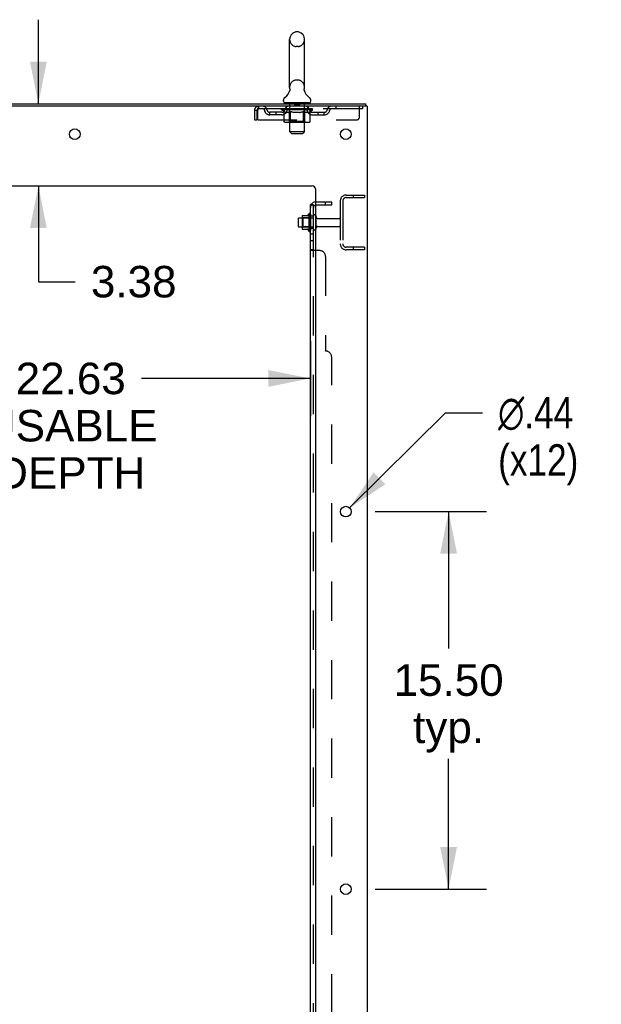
# Model space of a CAD drawing. Header units: inches. Extents: x 0 to 293, y 0 to 190.
# Tile 73 of 75: x 165 to 189, y 100 to 140. Entities that reach past the tile are written whole.
import ezdxf

# ---------------------------------------------------------------- set-up
doc = ezdxf.new("R2010")
doc.units = ezdxf.units.IN
doc.header["$LTSCALE"] = 16.12069
doc.header["$MEASUREMENT"] = 0
doc.linetypes.add('HIDDEN', pattern=[0.2, 0.1, -0.1])
doc.layers.get('0').update_dxf_attribs({"linetype": 'CONTINUOUS'})
for name, color, linetype in [('DEFAULT_2', 8, 'HIDDEN'), ('DIMENSIONS', 7, 'CONTINUOUS'), ('SUBPANEL', 7, 'CONTINUOUS')]:
    doc.layers.add(name, color=color, linetype=linetype)
doc.styles.get("Standard").update_dxf_attribs({"font": 'arial.ttf'})
doc.styles.add('TEXTSTYLE_1', font='gdt', dxfattribs={"width": 0.8})
doc.dimstyles.new('DIMSTYLE_1', dxfattribs={"dimtxt": 1.293103, "dimasz": 1.724138, "dimexe": 0.09, "dimexo": 0.07, "dimgap": 0.0375, "dimtad": 0, "dimtih": 1, "dimtoh": 1, "dimzin": 4, "dimdsep": 46, "dimtxsty": 'Standard', "dimblk": '_FILLED', "dimblk1": '_FILLED', "dimblk2": '_FILLED', "dimcen": 0.09, "dimadec": 3, "dimazin": 1, "dimtfac": 1, "dimtdec": 3, "dimtofl": 0, "dimtmove": 0, "dimatfit": 3, "dimldrblk": '_FILLED', "dimfxl": 0, "dimtolj": 1, "dimtzin": 4, "dimarcsym": 0})
doc.dimstyles.new('DIMSTYLE_2', dxfattribs={"dimtxt": 1.293103, "dimasz": 1.724138, "dimexe": 0.09, "dimexo": 0.07, "dimgap": 0.09, "dimtad": 0, "dimtih": 1, "dimtoh": 1, "dimzin": 4, "dimdsep": 46, "dimtxsty": 'Standard', "dimblk": '_FILLED', "dimblk1": '_FILLED', "dimblk2": '_FILLED', "dimcen": 0.09, "dimadec": 3, "dimazin": 1, "dimtfac": 1, "dimtdec": 3, "dimtofl": 0, "dimtmove": 0, "dimatfit": 1, "dimldrblk": '_FILLED', "dimfxl": 0, "dimtolj": 1, "dimtzin": 4, "dimarcsym": 0})

# ---------------------------------------------------------------- blocks, each defined once
blk = doc.blocks.new('_FILLED')
at = {"color": 0, "linetype": 'ByBlock'}
blk.add_solid([(0, 0), (-1, 0.2), (-1, -0.2)], dxfattribs=at)
blk = doc.blocks.new('*D8')
at = {"layer": 'DIMENSIONS', "color": 2, "linetype": 'Continuous'}
for p, q in [((177.153, 126.743), (177.153, 123.657)), ((154.528, 126.368), (154.528, 123.657)), ((154.528, 125.208), (164.411, 125.208)), ((177.153, 125.208), (170.222, 125.208))]:
    blk.add_line(p, q, dxfattribs=at)
at = {"layer": 'DIMENSIONS', "color": 2, "linetype": 'Continuous', "xscale": 1.724137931, "yscale": 1.724137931, "zscale": 1.724137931, "rotation": 180}
blk.add_blockref('_FILLED', (154.528, 125.208), dxfattribs=at)
at = {"layer": 'DIMENSIONS', "color": 2, "linetype": 'Continuous', "xscale": 1.724137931, "yscale": 1.724137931, "zscale": 1.724137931}
blk.add_blockref('_FILLED', (177.153, 125.208), dxfattribs=at)
at = {"layer": 'DIMENSIONS', "color": 2, "linetype": 'Continuous', "insert": (167.317, 125.855), "char_height": 1.2931, "width": 7.11447, "attachment_point": 2, "line_spacing_factor": 0.9}
blk.add_mtext('22.63\\PUSABLE\\PDEPTH', dxfattribs=at)
blk = doc.blocks.new('*D9')
at = {"layer": 'DIMENSIONS', "color": 2, "linetype": 'Continuous'}
for p, q in [((165.988, 136.489), (165.988, 139.937)), ((165.988, 133.114), (165.988, 129.181)), ((165.988, 129.181), (167.496, 129.181))]:
    blk.add_line(p, q, dxfattribs=at)
at = {"layer": 'DIMENSIONS', "color": 2, "linetype": 'Continuous', "xscale": 1.724137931, "yscale": 1.724137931, "zscale": 1.724137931}
for p, rotation in [((165.988, 136.489), 270), ((165.988, 133.114), 90)]:
    blk.add_blockref('_FILLED', p, dxfattribs=dict(at, rotation=rotation))
at = {"layer": 'DIMENSIONS', "color": 2, "linetype": 'Continuous', "insert": (168.143, 129.828), "char_height": 1.2931, "width": 3.51397, "attachment_point": 1, "line_spacing_factor": 0.9}
blk.add_mtext('3.38', dxfattribs=at)
blk = doc.blocks.new('*D10')
at = {"layer": 'DIMENSIONS', "color": 2, "linetype": 'Continuous'}
for p, q in [((179.814, 119.739), (184.379, 119.739)), ((182.827, 119.739), (182.827, 114.116)), ((182.827, 104.239), (182.827, 109.59)), ((179.814, 104.239), (184.379, 104.239))]:
    blk.add_line(p, q, dxfattribs=at)
at = {"layer": 'DIMENSIONS', "color": 2, "linetype": 'Continuous', "xscale": 1.724137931, "yscale": 1.724137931, "zscale": 1.724137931}
for p, rotation in [((182.827, 119.739), 90), ((182.827, 104.239), 270)]:
    blk.add_blockref('_FILLED', p, dxfattribs=dict(at, rotation=rotation))
at = {"layer": 'DIMENSIONS', "color": 2, "linetype": 'Continuous', "insert": (182.827, 113.469), "char_height": 1.2931, "width": 4.51865, "attachment_point": 2, "line_spacing_factor": 0.9}
blk.add_mtext('15.50\\Ptyp.', dxfattribs=at)
blk = doc.blocks.new('*D11')
at = {"layer": 'DIMENSIONS', "color": 2, "linetype": 'Continuous'}
for p, q in [((178.763, 119.893), (182.706, 123.8)), ((182.706, 123.8), (184.215, 123.8))]:
    blk.add_line(p, q, dxfattribs=at)
at = {"layer": 'DIMENSIONS', "color": 2, "linetype": 'Continuous', "xscale": 1.724137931, "yscale": 1.724137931, "zscale": 1.724137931, "rotation": 224.7302015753}
blk.add_blockref('_FILLED', (178.763, 119.893), dxfattribs=at)
at = {"layer": 'DIMENSIONS', "color": 2, "linetype": 'Continuous', "insert": (184.861, 124.446), "char_height": 1.2931, "width": 4.23343, "attachment_point": 1, "line_spacing_factor": 0.9, "style": 'TEXTSTYLE_1'}
blk.add_mtext('{\\fgdt;n}\\fArial;.44\\P(x12)', dxfattribs=at)

msp = doc.modelspace()

# ---------------------------------------------------------------- linework, layer by layer
at = {"color": 7, "linetype": 'Continuous'}
for p, q in [((176.301, 137.16), (176.301, 139.135)), ((176.651, 139.435), (176.564, 139.435)), ((176.913, 137.16), (176.913, 139.135)), ((176.902, 137.071), (176.903, 137.076)), ((176.902, 137.066), (176.902, 137.071)), ((176.902, 137.061), (176.902, 137.066)), ((176.902, 137.056), (176.902, 137.061)), ((176.902, 137.051), (176.902, 137.056)), ((176.902, 137.046), (176.902, 137.051)), ((176.903, 137.076), (176.903, 137.081)), ((176.904, 137.085), (176.905, 137.09)), ((176.308, 137.017), (176.306, 137.012)), ((176.902, 137.041), (176.902, 137.046)), ((176.903, 137.036), (176.902, 137.041)), ((176.904, 137.031), (176.903, 137.036)), ((176.905, 137.027), (176.904, 137.031)), ((176.906, 137.022), (176.905, 137.027)), ((176.045, 136.588), (176.045, 136.628)), ((176.107, 136.519), (176.107, 136.489)), ((177.107, 136.519), (176.107, 136.519)), ((177.107, 136.519), (177.107, 136.489)), ((177.17, 136.588), (177.17, 136.628)), ((179.43, 136.385), (179.43, 136.489)), ((176.683, 131.802), (176.817, 131.802)), ((176.817, 131.87), (176.817, 131.359)), ((176.828, 131.892), (177.056, 131.892)), ((177.083, 131.97), (177.083, 131.258)), ((176.653, 131.772), (176.653, 131.457)), ((176.683, 131.427), (176.817, 131.427)), ((176.828, 131.337), (177.056, 131.337))]:
    msp.add_line(p, q, dxfattribs=at)
at = {"color": 3, "linetype": 'Continuous'}
for p, q in [((155.671, 136.489), (179.43, 136.489)), ((179.482, 136.385), (155.676, 136.385)), ((179.482, 136.385), (179.482, 56.593)), ((159.357, 133.114), (177.232, 133.114)), ((177.357, 132.989), (177.357, 58.614))]:
    msp.add_line(p, q, dxfattribs=at)
at = {"color": 7, "linetype": 'Continuous'}
for points in [[(176.31, 137.09), (176.31, 137.085), (176.311, 137.081), (176.312, 137.076), (176.313, 137.071), (176.313, 137.066), (176.313, 137.061), (176.313, 137.056), (176.313, 137.051), (176.313, 137.046), (176.312, 137.041), (176.312, 137.036), (176.311, 137.031), (176.31, 137.026), (176.309, 137.021), (176.308, 137.017)], [(176.903, 137.08), (176.904, 137.085), (176.905, 137.09)]]:
    msp.add_lwpolyline(points, dxfattribs=at)
at = {"color": 3, "linetype": 'Continuous'}
for centre in [(167.482, 135.239), (178.607, 135.239), (178.607, 119.739), (178.607, 104.239)]:
    msp.add_circle(centre, 0.219, dxfattribs=at)
at = {"color": 7, "linetype": 'Continuous'}
for centre, radius, start, end in [((176.607, 139.135), 0.306, 105.6303, 180), ((176.564, 139.291), 0.144, 90, 105.6303), ((176.651, 139.291), 0.144, 74.3697, 90), ((176.607, 139.135), 0.306, 0, 74.3697), ((175.809, 137.176), 0.523, 304.6624, 347.2389), ((176.607, 137.16), 0.306, 180, 193.2053), ((177.405, 137.176), 0.523, 192.7611, 235.3376), ((176.607, 137.16), 0.306, 346.7947, 360), ((176.189, 136.627), 0.144, 124.6624, 180), ((177.026, 136.627), 0.144, 360, 55.3376), ((176.114, 136.588), 0.069, 180, 265), ((177.101, 136.588), 0.069, 275, 360), ((176.683, 131.772), 0.03, 90, 180), ((176.959, 131.87), 0.141, 174.7919, 180), ((176.828, 131.882), 0.01, 90, 174.8062), ((177.037, 131.902), 0.01, 270, 336.0321), ((177.684, 131.614), 0.698, 149.3369, 156.0321), ((177.115, 131.948), 0.0384, 0, 145.5503), ((177.333, 131.872), 0.055, 64.0906, 180), ((176.683, 131.457), 0.03, 180, 270), ((176.959, 131.359), 0.141, 180, 185.2081), ((176.828, 131.347), 0.01, 185.1938, 270), ((177.037, 131.327), 0.01, 23.9679, 90), ((177.684, 131.614), 0.698, 203.9679, 210.6631), ((177.115, 131.28), 0.0384, 214.4497, 360), ((177.333, 131.357), 0.055, 180, 295.9094)]:
    msp.add_arc(centre, radius, start, end, dxfattribs=at)
at = {"color": 3, "linetype": 'Continuous'}
msp.add_arc((177.232, 132.989), 0.125, 0, 90, dxfattribs=at)
at = {"layer": 'DEFAULT_2', "color": 8, "linetype": 'HIDDEN'}
for p, q in [((176.651, 138.835), (176.564, 138.835)), ((176.651, 137.46), (176.564, 137.46)), ((175.024, 136.385), (175.024, 136.281)), ((179.295, 136.281), (175.024, 136.281)), ((175.974, 136.234), (175.974, 136.274)), ((175.974, 136.274), (176.281, 136.274)), ((175.975, 136.274), (175.975, 136.279)), ((176.096, 136.278), (175.975, 136.279)), ((175.984, 136.274), (175.984, 136.281)), ((175.992, 136.271), (175.992, 136.275)), ((175.992, 136.271), (177.222, 136.271)), ((176.001, 136.271), (176.001, 136.275)), ((176.002, 136.271), (176.002, 136.275)), ((176.012, 136.274), (176.012, 136.281)), ((176.029, 136.271), (176.029, 136.275)), ((176.03, 136.271), (176.03, 136.275)), ((176.059, 136.274), (176.059, 136.281)), ((176.073, 136.271), (176.073, 136.275)), ((176.076, 136.271), (176.076, 136.275)), ((176.096, 136.274), (176.096, 136.278)), ((176.122, 136.274), (176.122, 136.281)), ((176.124, 136.271), (176.124, 136.274)), ((176.124, 136.271), (176.124, 136.274)), ((176.127, 136.271), (176.127, 136.274)), ((176.135, 136.271), (176.135, 136.275)), ((176.135, 136.271), (176.135, 136.274)), ((176.138, 136.271), (176.138, 136.275)), ((176.141, 136.271), (176.141, 136.275)), ((176.146, 136.271), (176.146, 136.274)), ((176.16, 136.271), (176.16, 136.274)), ((176.17, 136.281), (176.17, 136.385)), ((176.178, 136.271), (176.178, 136.274)), ((176.179, 136.271), (176.179, 136.277)), ((176.199, 136.271), (176.199, 136.274)), ((176.2, 136.274), (176.2, 136.281)), ((176.21, 136.271), (176.21, 136.275)), ((176.214, 136.271), (176.214, 136.275)), ((176.223, 136.271), (176.223, 136.274)), ((176.235, 136.271), (176.235, 136.278)), ((176.25, 136.271), (176.25, 136.274)), ((176.253, 136.271), (176.253, 136.274)), ((176.281, 136.271), (176.281, 136.274)), ((176.347, 136.274), (176.286, 136.274)), ((176.287, 136.519), (176.287, 136.489)), ((176.291, 136.274), (176.291, 136.281)), ((176.298, 136.271), (176.298, 136.275)), ((176.302, 136.271), (176.302, 136.275)), ((176.307, 135.338), (176.307, 136.489)), ((176.308, 136.271), (176.308, 136.28)), ((176.312, 136.271), (176.312, 136.274)), ((176.323, 136.271), (176.323, 136.274)), ((176.348, 136.271), (176.348, 136.274)), ((176.422, 136.274), (176.363, 136.274)), ((176.384, 136.271), (176.384, 136.274)), ((176.391, 136.274), (176.391, 136.281)), ((176.395, 136.271), (176.395, 136.275)), ((176.397, 136.271), (176.397, 136.28)), ((176.4, 136.271), (176.4, 136.275)), ((176.407, 136.271), (176.407, 136.275)), ((176.422, 136.271), (176.422, 136.274)), ((176.503, 136.274), (176.448, 136.274)), ((176.462, 136.271), (176.462, 136.274)), ((176.493, 136.274), (176.607, 136.281)), ((176.497, 136.274), (176.497, 136.281)), ((176.498, 136.281), (176.497, 136.281)), ((176.498, 136.275), (176.498, 136.281)), ((176.498, 136.271), (176.498, 136.275)), ((176.502, 136.509), (176.502, 136.429)), ((176.502, 136.271), (176.502, 136.275)), ((176.503, 136.271), (176.503, 136.275)), ((176.503, 136.271), (176.503, 136.274)), ((176.702, 136.419), (176.512, 136.419)), ((176.587, 136.274), (176.538, 136.274)), ((176.544, 136.271), (176.544, 136.274)), ((176.587, 136.271), (176.587, 136.274)), ((176.605, 136.275), (176.605, 136.275)), ((176.605, 136.271), (176.605, 136.275)), ((176.605, 136.271), (176.605, 136.275)), ((176.607, 136.274), (176.607, 136.281)), ((176.607, 136.281), (176.722, 136.274)), ((176.61, 136.271), (176.61, 136.275)), ((176.61, 136.271), (176.61, 136.275)), ((176.61, 136.275), (176.61, 136.275)), ((176.628, 136.271), (176.628, 136.274)), ((176.628, 136.274), (176.676, 136.274)), ((176.671, 136.271), (176.671, 136.274)), ((176.712, 136.509), (176.712, 136.429)), ((176.712, 136.271), (176.712, 136.275)), ((176.712, 136.271), (176.712, 136.274)), ((176.712, 136.274), (176.766, 136.274)), ((176.713, 136.271), (176.713, 136.275)), ((176.717, 136.275), (176.717, 136.281)), ((176.717, 136.274), (176.717, 136.281)), ((176.717, 136.281), (176.717, 136.281)), ((176.717, 136.271), (176.717, 136.275)), ((176.753, 136.271), (176.753, 136.274)), ((176.792, 136.271), (176.792, 136.274)), ((176.792, 136.274), (176.852, 136.274)), ((176.808, 136.271), (176.808, 136.275)), ((176.815, 136.271), (176.815, 136.275)), ((176.818, 136.271), (176.818, 136.28)), ((176.82, 136.271), (176.82, 136.275)), ((176.824, 136.274), (176.824, 136.281)), ((176.831, 136.271), (176.831, 136.274)), ((176.867, 136.271), (176.867, 136.274)), ((176.867, 136.274), (176.929, 136.274)), ((176.891, 136.271), (176.891, 136.274)), ((176.902, 136.271), (176.902, 136.274)), ((176.907, 135.338), (176.907, 136.489)), ((176.907, 136.271), (176.907, 136.28)), ((176.913, 136.271), (176.913, 136.275)), ((176.917, 136.271), (176.917, 136.275)), ((176.924, 136.274), (176.924, 136.281)), ((176.927, 136.519), (176.927, 136.489)), ((176.934, 136.271), (176.934, 136.274)), ((176.934, 136.274), (177.136, 136.274)), ((176.962, 136.271), (176.962, 136.274)), ((176.965, 136.271), (176.965, 136.274)), ((176.98, 136.271), (176.98, 136.278)), ((176.991, 136.271), (176.991, 136.274)), ((177.001, 136.271), (177.001, 136.275)), ((177.005, 136.271), (177.005, 136.275)), ((177.014, 136.274), (177.014, 136.281)), ((177.016, 136.271), (177.016, 136.274)), ((177.036, 136.271), (177.036, 136.277)), ((177.037, 136.271), (177.037, 136.274)), ((177.045, 136.281), (177.045, 136.385)), ((177.055, 136.271), (177.055, 136.274)), ((177.069, 136.271), (177.069, 136.274)), ((177.073, 136.271), (177.073, 136.275)), ((177.077, 136.271), (177.077, 136.275)), ((177.08, 136.271), (177.08, 136.275)), ((177.08, 136.271), (177.08, 136.274)), ((177.087, 136.271), (177.087, 136.274)), ((177.09, 136.271), (177.09, 136.274)), ((177.091, 136.271), (177.091, 136.274)), ((177.093, 136.274), (177.093, 136.281)), ((177.139, 136.271), (177.139, 136.275)), ((177.141, 136.271), (177.141, 136.275)), ((177.156, 136.274), (177.156, 136.281)), ((177.184, 136.271), (177.184, 136.275)), ((177.186, 136.271), (177.186, 136.275)), ((177.203, 136.274), (177.203, 136.281)), ((177.213, 136.271), (177.213, 136.275)), ((177.214, 136.271), (177.214, 136.275)), ((177.222, 136.271), (177.222, 136.275)), ((177.231, 136.274), (177.231, 136.281)), ((177.241, 136.234), (177.241, 136.281)), ((178.195, 136.385), (178.195, 136.281)), ((179.17, 135.948), (179.17, 136.385)), ((179.295, 136.385), (179.295, 136.281)), ((174.857, 136.218), (174.857, 135.823)), ((174.857, 136.218), (174.961, 136.218)), ((174.961, 136.218), (174.961, 135.823)), ((174.991, 135.823), (174.991, 136.218)), ((175.493, 136.03), (175.493, 136.134)), ((175.976, 136.134), (175.493, 136.134)), ((175.976, 136.03), (175.493, 136.03)), ((175.743, 136.03), (175.743, 136.134)), ((177.241, 136.234), (175.974, 136.234)), ((176.071, 136.167), (175.974, 136.234)), ((176.071, 135.76), (176.071, 136.167)), ((176.071, 136.167), (176.086, 136.157)), ((176.101, 136.148), (176.086, 136.157)), ((176.115, 136.14), (176.101, 136.148)), ((176.13, 136.133), (176.115, 136.14)), ((176.144, 136.127), (176.129, 136.133)), ((176.158, 136.123), (176.144, 136.127)), ((176.252, 136.123), (176.158, 136.123)), ((176.252, 136.123), (176.266, 136.127)), ((176.281, 136.133), (176.266, 136.127)), ((176.295, 136.14), (176.28, 136.133)), ((176.295, 135.763), (176.295, 136.231)), ((176.309, 136.147), (176.295, 136.14)), ((176.324, 136.156), (176.309, 136.147)), ((176.339, 136.166), (176.324, 136.156)), ((176.339, 135.76), (176.339, 136.166)), ((176.339, 136.166), (176.368, 136.156)), ((176.397, 136.148), (176.368, 136.156)), ((176.425, 136.14), (176.396, 136.148)), ((176.453, 136.133), (176.424, 136.14)), ((176.481, 136.127), (176.452, 136.133)), ((176.508, 136.123), (176.48, 136.128)), ((176.706, 136.123), (176.508, 136.123)), ((176.706, 136.123), (176.734, 136.127)), ((176.762, 136.133), (176.734, 136.127)), ((176.789, 136.14), (176.761, 136.133)), ((176.817, 136.147), (176.789, 136.139)), ((176.845, 136.156), (176.817, 136.147)), ((176.874, 136.165), (176.845, 136.156)), ((176.874, 135.76), (176.874, 136.165)), ((176.874, 136.165), (176.888, 136.156)), ((176.902, 136.147), (176.888, 136.156)), ((176.916, 136.14), (176.902, 136.147)), ((176.929, 136.133), (176.915, 136.14)), ((176.92, 135.763), (176.92, 136.231)), ((176.943, 136.127), (176.929, 136.133)), ((176.956, 136.123), (176.942, 136.128)), ((177.06, 136.123), (176.956, 136.123)), ((177.06, 136.123), (177.073, 136.128)), ((177.087, 136.133), (177.073, 136.127)), ((177.1, 136.14), (177.087, 136.133)), ((177.114, 136.147), (177.1, 136.14)), ((177.128, 136.156), (177.114, 136.147)), ((177.141, 136.165), (177.127, 136.155)), ((177.141, 136.165), (177.241, 136.234)), ((177.141, 135.76), (177.141, 136.165)), ((177.239, 136.134), (177.722, 136.134)), ((177.239, 136.03), (177.722, 136.03)), ((177.472, 136.03), (177.472, 136.134)), ((177.722, 136.03), (177.722, 136.134)), ((174.857, 135.823), (174.961, 135.823)), ((174.991, 135.823), (179.045, 135.823)), ((177.099, 135.723), (176.114, 135.723)), ((176.295, 135.763), (176.255, 135.723)), ((176.92, 135.763), (176.295, 135.763)), ((176.858, 135.724), (176.86, 135.725)), ((176.86, 135.725), (176.862, 135.727)), ((176.862, 135.727), (176.865, 135.73)), ((176.92, 135.763), (176.96, 135.723)), ((176.376, 135.269), (176.307, 135.338)), ((176.907, 135.338), (176.307, 135.338)), ((176.376, 135.269), (176.838, 135.269)), ((176.838, 135.269), (176.907, 135.338)), ((178.625, 132.739), (179.378, 132.739)), ((178.625, 132.635), (179.378, 132.635)), ((178.908, 132.739), (178.908, 132.635)), ((179.378, 132.739), (179.378, 132.635)), ((178.378, 132.493), (178.378, 130.736)), ((178.482, 132.493), (178.482, 130.736)), ((176.837, 131.798), (176.817, 131.818)), ((176.817, 131.802), (177.278, 131.802)), ((176.837, 131.798), (176.837, 131.431)), ((177.133, 131.798), (176.837, 131.798)), ((177.133, 131.798), (177.153, 131.818)), ((177.133, 131.798), (177.133, 131.431)), ((177.153, 131.948), (177.153, 131.28)), ((177.278, 131.357), (177.278, 131.872)), ((177.388, 131.357), (177.388, 131.872)), ((176.837, 131.431), (176.817, 131.411)), ((176.817, 131.427), (177.278, 131.427)), ((177.133, 131.431), (176.837, 131.431)), ((177.133, 131.431), (177.153, 131.411)), ((177.451, 131.779), (178.348, 131.779)), ((177.451, 131.449), (178.348, 131.449)), ((179.378, 130.593), (178.625, 130.593)), ((178.908, 130.593), (178.908, 130.489)), ((179.378, 130.593), (179.378, 130.489)), ((179.378, 130.489), (178.625, 130.489))]:
    msp.add_line(p, q, dxfattribs=at)
for points in [[(175.024, 136.385), (175.022, 136.384), (175.02, 136.381), (175.017, 136.376), (175.015, 136.369), (175.013, 136.36), (175.01, 136.349), (175.008, 136.336), (175.006, 136.322), (175.003, 136.307), (175.001, 136.291), (174.999, 136.273), (174.996, 136.255), (174.994, 136.237), (174.991, 136.218)], [(175.024, 136.281), (175.022, 136.281), (175.02, 136.28), (175.017, 136.278), (175.015, 136.275), (175.013, 136.271), (175.01, 136.267), (175.008, 136.263), (175.006, 136.257), (175.003, 136.252), (175.001, 136.245), (174.999, 136.239), (174.996, 136.232), (174.991, 136.218)], [(176.114, 135.723), (176.109, 135.723), (176.104, 135.724), (176.099, 135.725), (176.094, 135.727), (176.089, 135.73), (176.085, 135.733), (176.081, 135.736), (176.078, 135.74), (176.075, 135.745), (176.073, 135.749), (176.071, 135.755), (176.071, 135.76)], [(176.36, 135.723), (176.357, 135.723), (176.355, 135.724), (176.352, 135.725), (176.35, 135.727), (176.348, 135.73), (176.345, 135.733), (176.344, 135.736), (176.342, 135.74), (176.341, 135.745), (176.339, 135.749), (176.339, 135.755), (176.339, 135.76)], [(176.852, 135.723), (176.855, 135.723), (176.858, 135.724)], [(176.865, 135.73), (176.867, 135.733), (176.869, 135.736), (176.871, 135.74), (176.872, 135.745)], [(176.867, 135.733), (176.869, 135.736), (176.871, 135.74)], [(176.872, 135.745), (176.873, 135.749), (176.874, 135.755), (176.874, 135.76)], [(176.873, 135.749), (176.874, 135.755), (176.874, 135.76)], [(177.099, 135.723), (177.104, 135.723), (177.109, 135.724), (177.114, 135.725), (177.119, 135.727), (177.123, 135.73), (177.128, 135.733), (177.132, 135.736), (177.135, 135.74), (177.138, 135.745), (177.14, 135.749), (177.141, 135.755), (177.141, 135.76)]]:
    msp.add_lwpolyline(points, dxfattribs=at)
for centre, radius, start, end in [((176.607, 139.135), 0.306, 180, 254.3697), ((176.607, 139.135), 0.306, 285.6303, 360), ((176.564, 138.978), 0.144, 254.3697, 270), ((176.651, 138.978), 0.144, 270, 285.6303), ((176.607, 137.16), 0.306, 105.6303, 180), ((176.564, 137.316), 0.144, 90, 105.6303), ((176.651, 137.316), 0.144, 74.3697, 90), ((176.607, 137.16), 0.306, 0, 74.3697), ((175.024, 136.218), 0.167, 90, 180), ((175.024, 136.218), 0.063, 90, 180), ((175.204, 136.218), 0.167, 8.0716, 90), ((175.204, 136.219), 0.0625, 7.9863, 90), ((175.493, 136.259), 0.125, 188.0716, 270), ((175.976, 136.259), 0.125, 270, 351.9284), ((176.265, 136.218), 0.167, 90, 171.9284), ((176.114, 136.588), 0.069, 265, 270), ((176.264, 136.219), 0.0625, 90, 172.0137), ((176.255, 136.231), 0.0398, 0, 90), ((176.277, 136.489), 0.03, 0, 90), ((176.492, 136.509), 0.01, 0, 90), ((176.512, 136.429), 0.01, 180, 270), ((176.702, 136.429), 0.01, 270, 360), ((176.722, 136.509), 0.01, 90, 180), ((176.937, 136.489), 0.03, 90, 180), ((176.96, 136.231), 0.0398, 90, 180), ((176.95, 136.218), 0.167, 8.0716, 90), ((176.95, 136.219), 0.0625, 7.9863, 90), ((177.101, 136.588), 0.069, 270, 275), ((177.239, 136.259), 0.125, 188.0716, 270), ((177.722, 136.259), 0.125, 270, 351.9284), ((178.011, 136.218), 0.167, 90, 171.9284), ((178.011, 136.219), 0.0625, 90, 172.0137), ((175.493, 136.259), 0.229, 187.9863, 270), ((175.976, 136.259), 0.229, 270, 352.0137), ((177.239, 136.259), 0.229, 187.9863, 270), ((177.722, 136.259), 0.229, 270, 352.0137), ((179.045, 135.948), 0.125, 270, 360), ((178.625, 132.493), 0.246, 90, 180), ((178.625, 132.493), 0.142, 90, 180), ((177.333, 131.872), 0.055, 360, 64.0906), ((177.451, 131.842), 0.0625, 180, 270), ((177.451, 131.387), 0.0625, 90, 180), ((178.348, 131.749), 0.03, 360, 90), ((178.348, 131.479), 0.03, 270, 0), ((177.333, 131.357), 0.055, 295.9094, 0), ((178.625, 130.736), 0.246, 180, 270), ((178.625, 130.736), 0.142, 180, 270)]:
    msp.add_arc(centre, radius, start, end, dxfattribs=at)
for centre, major_axis, ratio, start_param, end_param in [((176.607, 136.281), (0.633, 0.007), 0.05963, 9.249616, 9.431313), ((176.607, 136.281), (0.633, 0), 0.060556, -3.083241, -2.96706), ((176.607, 136.281), (0.633, 0.013), 0.05688, 2.791345, 2.965878), ((175.998, 136.269), (0.198, -0.002), 0.05963, 0.605815, 1.645666), ((175.93, 136.269), (0.198, 0.002), 0.05963, 0.25549, 1.295341), ((176.607, 136.281), (0.633, -0.007), 0.05963, -2.96643, -2.791898), ((175.93, 136.263), (0.198, 0.004), 0.05688, 1.20151, 1.294789), ((175.998, 136.263), (0.198, 0), 0.060556, 1.551758, 1.645036), ((175.954, 136.263), (0.198, 0.002), 0.05963, 1.170259, 1.376596), ((176, 136.265), (0.164, 0.002), 0.05963, 1.065228, 1.614276), ((175.98, 136.265), (0.164, 0.003), 0.05688, 0.890143, 1.43919), ((176.038, 136.265), (0.164, 0), 0.060556, 1.240391, 1.789438), ((176.607, 136.281), (0.633, 0.019), 0.052395, 2.616403, 2.790936), ((176.061, 136.269), (0.198, -0.004), 0.05688, 0.7809, 1.820751), ((175.926, 136.269), (0.198, 0.004), 0.05688, 0.080405, 1.120256), ((176.607, 136.281), (0.633, -0.013), 0.05688, -2.791345, -2.616812), ((175.926, 136.263), (0.198, 0.006), 0.052395, 1.026568, 1.119847), ((176.061, 136.263), (0.198, -0.002), 0.05963, 1.72692, 1.820198), ((175.979, 136.265), (0.164, 0.005), 0.052395, 0.715201, 1.264248), ((176.093, 136.265), (0.164, -0.002), 0.05963, 1.415553, 1.9646), ((176.607, 136.281), (0.633, 0.025), 0.046319, 2.441654, 2.616187), ((176.14, 136.269), (0.198, -0.006), 0.052395, 0.955842, 1.995693), ((175.943, 136.269), (0.198, 0.006), 0.052395, -0.094537, 0.945314), ((176.607, 136.281), (0.633, -0.019), 0.052395, -2.616403, -2.44187), ((175.943, 136.263), (0.198, 0.008), 0.046319, 0.851819, 0.945098), ((176.14, 136.263), (0.198, -0.004), 0.05688, 1.902006, 1.995284), ((175.998, 136.265), (0.164, 0.006), 0.046319, 0.540452, 1.089499), ((176.165, 136.265), (0.164, -0.003), 0.05688, 1.590638, 2.139686), ((175.954, 136.269), (0.198, 0), 0.060556, 0.430652, 0.777569), ((176.607, 136.281), (0.633, 0.029), 0.038841, 2.267123, 2.441656), ((176.234, 136.269), (0.198, -0.008), 0.046319, 1.130591, 2.170442), ((176.607, 136.281), (0.633, -0.025), 0.046319, -2.441654, -2.267121), ((175.98, 136.269), (0.198, 0.008), 0.046319, -0.269286, 0.770565), ((175.98, 136.263), (0.198, 0.009), 0.038841, 0.677289, 0.770567), ((176.234, 136.263), (0.198, -0.006), 0.052395, 2.076947, 2.170226), ((176.035, 136.265), (0.164, 0.008), 0.038841, 0.365921, 0.914969), ((176.249, 136.265), (0.164, -0.005), 0.052395, 1.76558, 2.314627), ((176.607, 136.281), (0.633, 0.033), 0.030195, 2.09281, 2.267343), ((176.339, 136.269), (0.198, -0.009), 0.038841, 1.305122, 2.344973), ((176.607, 136.281), (0.633, -0.029), 0.038841, -2.267123, -2.092591), ((176.037, 136.269), (0.198, 0.009), 0.038841, -0.443817, 0.596034), ((176.037, 136.263), (0.198, 0.01), 0.030195, 0.502975, 0.596254), ((176.339, 136.263), (0.198, -0.008), 0.046319, 2.251696, 2.344975), ((176.089, 136.265), (0.164, 0.009), 0.030195, 0.191608, 0.740655), ((176.345, 136.265), (0.164, -0.006), 0.046319, 1.940329, 2.489376), ((176.11, 136.269), (0.198, 0.01), 0.030195, -0.61813, 0.421721), ((176.607, 136.281), (0.633, 0.036), 0.020645, 1.918687, 2.09322), ((176.452, 136.269), (0.198, -0.01), 0.030195, 1.479435, 2.519286), ((176.607, 136.281), (0.633, -0.033), 0.030195, -2.09281, -1.918277), ((176.11, 136.263), (0.198, 0.011), 0.020645, 0.328852, 0.422131), ((176.452, 136.263), (0.198, -0.009), 0.038841, 2.426227, 2.519505), ((176.159, 136.265), (0.164, 0.009), 0.020645, 0.017485, 0.566532), ((176.448, 136.265), (0.164, -0.008), 0.038841, 2.11486, 2.663907), ((176.199, 136.269), (0.198, 0.011), 0.020645, -0.792253, 0.247598), ((176.607, 136.281), (0.633, 0.038), 0.010478, 1.744704, 1.919237), ((176.569, 136.269), (0.198, -0.011), 0.020645, 1.653558, 2.693409), ((176.607, 136.281), (0.633, -0.036), 0.020645, -1.918687, -1.744154), ((176.199, 136.263), (0.198, 0.012), 0.010478, 0.154869, 0.248148), ((176.569, 136.263), (0.198, -0.01), 0.030195, 2.60054, 2.693819), ((176.243, 136.265), (0.164, 0.01), 0.010478, 6.126688, 6.675735), ((176.556, 136.265), (0.164, -0.009), 0.030195, 2.289173, 2.83822), ((176.3, 136.269), (0.198, 0.012), 0.010478, -0.966236, -0.000846), ((176.688, 136.269), (0.198, -0.012), 0.010478, 1.827541, 2.867392), ((176.607, 136.281), (0.633, -0.038), 0.010478, -1.744704, -1.570171), ((176.688, 136.263), (0.198, -0.011), 0.020645, 2.774664, 2.867942), ((176.666, 136.265), (0.164, -0.009), 0.020645, 2.463296, 3.012344), ((176.527, 136.269), (0.198, 0.012), 0.010478, 0.274201, 1.314052), ((176.441, 136.265), (0.164, 0.01), 0.010478, -0.000483, 0.504314), ((176.41, 136.263), (0.198, 0.012), 0.010478, 0.099668, 0.192946), ((176.607, 136.281), (0.633, 0.038), 0.010478, -1.571421, -1.396888), ((176.805, 136.263), (0.198, -0.012), 0.010478, 2.948646, 3.041925), ((176.774, 136.265), (0.164, -0.01), 0.010478, 2.637279, 3.142076), ((176.646, 136.269), (0.198, 0.011), 0.020645, 0.448184, 1.488034), ((176.549, 136.265), (0.164, 0.009), 0.020645, 0.129249, 0.678296), ((176.527, 136.263), (0.198, 0.011), 0.020645, 0.273651, 0.366929), ((176.607, 136.281), (0.633, 0.036), 0.020645, -1.397439, -1.222906), ((176.915, 136.269), (0.198, -0.012), 0.010478, -3.140747, -2.175357), ((176.607, 136.281), (0.633, -0.038), 0.010478, 1.222355, 1.396888), ((176.763, 136.269), (0.198, 0.01), 0.030195, 0.622307, 1.662158), ((176.659, 136.265), (0.164, 0.009), 0.030195, 0.303372, 0.852419), ((176.972, 136.265), (0.164, -0.01), 0.010478, 2.749043, 3.29809), ((177.016, 136.269), (0.198, -0.011), 0.020645, 2.893995, 3.933846), ((176.646, 136.263), (0.198, 0.01), 0.030195, 0.447774, 0.541052), ((177.016, 136.263), (0.198, -0.012), 0.010478, 2.893445, 2.986723), ((176.607, 136.281), (0.633, 0.033), 0.030195, -1.223315, -1.048783), ((176.607, 136.281), (0.633, -0.036), 0.020645, 1.048373, 1.222906), ((176.876, 136.269), (0.198, 0.009), 0.038841, 0.79662, 1.836471), ((176.767, 136.265), (0.164, 0.008), 0.038841, 0.477686, 1.026733), ((177.056, 136.265), (0.164, -0.009), 0.020645, 2.57506, 3.124108), ((177.105, 136.269), (0.198, -0.01), 0.030195, 2.719872, 3.759723), ((176.981, 136.269), (0.198, 0.008), 0.046319, 0.971151, 2.011002), ((176.763, 136.263), (0.198, 0.009), 0.038841, 0.622087, 0.715366), ((177.105, 136.263), (0.198, -0.011), 0.020645, 2.719462, 2.812741), ((176.607, 136.281), (0.633, 0.029), 0.038841, -1.049002, -0.874469), ((176.607, 136.281), (0.633, -0.033), 0.030195, 0.87425, 1.048783), ((176.87, 136.265), (0.164, 0.006), 0.046319, 0.652216, 1.201263), ((177.074, 136.269), (0.198, 0.006), 0.052395, 1.1459, 2.185751), ((177.126, 136.265), (0.164, -0.009), 0.030195, 2.400937, 2.949985), ((177.178, 136.269), (0.198, -0.009), 0.038841, 2.545558, 3.585409), ((176.966, 136.265), (0.164, 0.005), 0.052395, 0.826965, 1.376012), ((176.876, 136.263), (0.198, 0.008), 0.046319, 0.796618, 0.889896), ((177.178, 136.263), (0.198, -0.01), 0.030195, 2.545339, 2.638617), ((177.154, 136.269), (0.198, 0.004), 0.05688, 1.320842, 2.360692), ((176.607, 136.281), (0.633, 0.025), 0.046319, -0.874471, -0.699939), ((176.607, 136.281), (0.633, -0.029), 0.038841, 0.699936, 0.874469), ((177.234, 136.269), (0.198, -0.008), 0.046319, 2.371028, 3.410879), ((177.18, 136.265), (0.164, -0.008), 0.038841, 2.226624, 2.775671), ((177.216, 136.269), (0.198, 0.002), 0.05963, 1.495927, 2.535778), ((177.05, 136.265), (0.164, 0.003), 0.05688, 1.001907, 1.550954), ((177.272, 136.269), (0.198, -0.006), 0.052395, 2.196279, 3.23613), ((177.217, 136.265), (0.164, -0.006), 0.046319, 2.052093, 2.601141), ((176.981, 136.263), (0.198, 0.006), 0.052395, 0.971367, 1.064645), ((177.261, 136.269), (0.198, 0), 0.060556, 1.671089, 2.71094), ((177.234, 136.263), (0.198, -0.009), 0.038841, 2.371026, 2.464304), ((177.289, 136.269), (0.198, -0.004), 0.05688, 2.021337, 3.061188), ((176.607, 136.281), (0.633, 0.019), 0.052395, -0.699723, -0.52519), ((176.607, 136.281), (0.633, -0.025), 0.046319, 0.525406, 0.699939), ((177.285, 136.269), (0.198, -0.002), 0.05963, 1.846251, 2.886102), ((177.121, 136.265), (0.164, 0.002), 0.05963, 1.176993, 1.72604), ((177.236, 136.265), (0.164, -0.005), 0.052395, 1.877344, 2.426392), ((177.177, 136.265), (0.164, 0), 0.060556, 1.352155, 1.901202), ((177.235, 136.265), (0.164, -0.003), 0.05688, 1.702402, 2.25145), ((177.215, 136.265), (0.164, -0.002), 0.05963, 1.527317, 2.076364), ((177.074, 136.263), (0.198, 0.004), 0.05688, 1.146309, 1.239587), ((177.272, 136.263), (0.198, -0.008), 0.046319, 2.196495, 2.289773), ((176.607, 136.281), (0.633, 0.013), 0.05688, -0.524781, -0.350248), ((176.607, 136.281), (0.633, -0.019), 0.052395, 0.350657, 0.52519), ((177.154, 136.263), (0.198, 0.002), 0.05963, 1.321394, 1.414673), ((177.289, 136.263), (0.198, -0.006), 0.052395, 2.021746, 2.115024), ((176.607, 136.281), (0.633, 0.007), 0.05963, -0.349695, -0.175162), ((176.607, 136.281), (0.633, -0.013), 0.05688, 0.175715, 0.350248), ((177.216, 136.263), (0.198, 0), 0.060556, 1.496556, 1.589835), ((177.285, 136.263), (0.198, -0.004), 0.05688, 1.846804, 1.940083), ((177.261, 136.263), (0.198, -0.002), 0.05963, 1.671719, 1.764997), ((176.607, 136.281), (0.633, 0), 0.060556, -0.174533, 0), ((176.607, 136.281), (0.633, -0.007), 0.05963, 0.000629, 0.175162)]:
    msp.add_ellipse(centre, major_axis=major_axis, ratio=ratio, start_param=start_param, end_param=end_param, dxfattribs=at)
at = {"layer": 'SUBPANEL', "color": 3, "linetype": 'Continuous'}
for p, q in [((177.153, 60.645), (177.153, 132.333)), ((177.357, 130.458), (177.207, 130.458))]:
    msp.add_line(p, q, dxfattribs=at)
at = {"layer": 'SUBPANEL', "color": 7, "linetype": 'Continuous'}
for p, q in [((177.278, 132.333), (177.153, 132.333)), ((177.207, 132.371), (177.254, 132.333)), ((177.278, 130.493), (177.278, 132.333)), ((177.278, 130.493), (177.153, 130.493))]:
    msp.add_line(p, q, dxfattribs=at)
at = {"layer": 'SUBPANEL', "color": 8, "linetype": 'HIDDEN'}
for p, q in [((177.222, 132.333), (177.219, 132.333)), ((177.254, 132.333), (177.304, 132.292)), ((177.279, 132.331), (177.278, 132.333)), ((177.279, 132.313), (177.278, 132.313)), ((177.39, 132.458), (178.028, 132.458)), ((177.39, 132.333), (178.028, 132.333)), ((177.778, 132.333), (177.778, 132.458)), ((178.028, 132.333), (178.028, 132.458)), ((177.278, 131.864), (177.153, 131.864)), ((177.278, 131.364), (177.153, 131.364)), ((177.278, 131.136), (177.153, 131.136)), ((177.278, 130.855), (177.153, 130.855)), ((177.163, 130.48), (177.16, 130.482)), ((177.278, 62.485), (177.278, 130.493)), ((177.279, 130.492), (177.278, 130.493)), ((177.279, 130.49), (177.279, 130.492)), ((177.281, 130.487), (177.28, 130.488)), ((177.284, 130.484), (177.283, 130.485)), ((177.298, 130.473), (177.297, 130.475)), ((177.528, 130.458), (177.357, 130.458)), ((177.778, 130.208), (177.778, 126.333)), ((178.028, 66.895), (178.028, 126.083))]:
    msp.add_line(p, q, dxfattribs=at)
at = {"layer": 'SUBPANEL', "color": 3, "linetype": 'Continuous'}
for points in [[(177.184, 132.357), (177.176, 132.353), (177.173, 132.352), (177.169, 132.35), (177.166, 132.348), (177.163, 132.346), (177.16, 132.344), (177.158, 132.342), (177.156, 132.34), (177.155, 132.338), (177.154, 132.336), (177.154, 132.335), (177.153, 132.333)], [(177.207, 132.371), (177.205, 132.369), (177.202, 132.367), (177.199, 132.364), (177.196, 132.362), (177.192, 132.36), (177.188, 132.358), (177.184, 132.357)], [(177.18, 130.472), (177.176, 130.473), (177.173, 130.475), (177.169, 130.477), (177.166, 130.478), (177.163, 130.48), (177.16, 130.482), (177.158, 130.484), (177.156, 130.486), (177.155, 130.488), (177.154, 130.49), (177.154, 130.492), (177.153, 130.493)], [(177.207, 130.458), (177.205, 130.46), (177.202, 130.461), (177.199, 130.463), (177.196, 130.465), (177.192, 130.467), (177.188, 130.468), (177.18, 130.472)]]:
    msp.add_lwpolyline(points, dxfattribs=at)
at = {"layer": 'SUBPANEL', "color": 8, "linetype": 'HIDDEN'}
for points in [[(177.219, 132.333), (177.219, 132.333), (177.219, 132.333), (177.219, 132.333), (177.219, 132.333), (177.22, 132.333), (177.22, 132.333), (177.221, 132.333), (177.221, 132.333), (177.222, 132.333), (177.223, 132.332), (177.223, 132.332), (177.224, 132.332), (177.225, 132.332), (177.226, 132.332), (177.226, 132.332), (177.227, 132.332), (177.228, 132.331), (177.229, 132.331), (177.23, 132.331), (177.231, 132.331), (177.231, 132.331), (177.232, 132.33), (177.233, 132.33), (177.234, 132.33), (177.235, 132.33), (177.236, 132.329), (177.237, 132.329), (177.238, 132.329), (177.239, 132.329), (177.24, 132.328), (177.241, 132.328), (177.242, 132.328), (177.243, 132.327), (177.244, 132.327), (177.245, 132.327), (177.246, 132.326), (177.247, 132.326), (177.248, 132.326), (177.249, 132.325), (177.25, 132.325), (177.251, 132.325), (177.252, 132.324), (177.253, 132.324), (177.254, 132.323), (177.255, 132.323), (177.256, 132.323), (177.258, 132.322), (177.259, 132.322), (177.26, 132.321), (177.261, 132.321), (177.262, 132.32), (177.263, 132.32), (177.264, 132.32), (177.265, 132.319), (177.266, 132.319), (177.267, 132.318), (177.267, 132.318), (177.268, 132.318), (177.269, 132.317), (177.27, 132.317), (177.271, 132.316), (177.272, 132.316), (177.273, 132.315), (177.273, 132.315), (177.274, 132.315), (177.275, 132.314), (177.276, 132.314), (177.276, 132.313), (177.277, 132.313), (177.278, 132.313), (177.278, 132.312), (177.279, 132.312), (177.28, 132.312), (177.28, 132.311), (177.281, 132.311), (177.281, 132.311), (177.282, 132.31), (177.282, 132.31), (177.282, 132.31), (177.282, 132.31)], [(177.282, 132.31), (177.282, 132.31), (177.282, 132.31), (177.282, 132.31), (177.282, 132.31), (177.281, 132.311), (177.281, 132.311), (177.28, 132.311), (177.28, 132.312), (177.28, 132.312), (177.279, 132.313)], [(177.155, 130.488), (177.154, 130.49), (177.154, 130.492), (177.153, 130.493)], [(177.303, 130.469), (177.301, 130.47), (177.3, 130.472)], [(177.304, 130.458), (177.304, 130.46), (177.304, 130.462), (177.304, 130.464), (177.304, 130.465), (177.303, 130.467)]]:
    msp.add_lwpolyline(points, dxfattribs=at)
at = {"layer": 'SUBPANEL', "color": 7, "linetype": 'Continuous'}
for points in [[(177.283, 132.322), (177.281, 132.324), (177.28, 132.327), (177.279, 132.329), (177.279, 132.331)], [(177.293, 132.31), (177.291, 132.312), (177.289, 132.314), (177.286, 132.317), (177.284, 132.319), (177.283, 132.322)], [(177.304, 132.292), (177.304, 132.293), (177.304, 132.294), (177.304, 132.295), (177.304, 132.296), (177.303, 132.297), (177.303, 132.298), (177.301, 132.3), (177.3, 132.302), (177.298, 132.303), (177.297, 132.305), (177.293, 132.31)], [(177.289, 130.481), (177.286, 130.482), (177.284, 130.484), (177.283, 130.485), (177.281, 130.487), (177.28, 130.488), (177.279, 130.49), (177.279, 130.492), (177.278, 130.493)], [(177.304, 130.458), (177.304, 130.46), (177.304, 130.462), (177.304, 130.464), (177.304, 130.465), (177.303, 130.467), (177.303, 130.469), (177.301, 130.47), (177.3, 130.472), (177.298, 130.473), (177.297, 130.475), (177.295, 130.476), (177.293, 130.478), (177.289, 130.481)]]:
    msp.add_lwpolyline(points, dxfattribs=at)
at = {"layer": 'SUBPANEL', "color": 8, "linetype": 'HIDDEN'}
for centre, radius, start, end in [((177.39, 132.221), 0.237, 140.5658, 180), ((177.39, 132.221), 0.237, 90, 98.0054), ((177.39, 132.221), 0.112, 90, 107.1415), ((177.528, 130.208), 0.25, 0, 90), ((177.778, 126.083), 0.25, 0, 90)]:
    msp.add_arc(centre, radius, start, end, dxfattribs=at)
at = {"layer": 'SUBPANEL', "color": 3, "linetype": 'Continuous'}
msp.add_arc((177.39, 132.221), 0.237, 98.0054, 140.5658, dxfattribs=at)
at = {"layer": 'SUBPANEL', "color": 7, "linetype": 'Continuous'}
msp.add_arc((177.39, 132.221), 0.112, 107.1415, 180, dxfattribs=at)

# ---------------------------------------------------------------- dimensions: what is measured, and where the dimension line sits
at = {"layer": 'DIMENSIONS', "color": 2, "linetype": 'Continuous'}
dim = msp.add_linear_dim(base=(165.987634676, 133.114140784), p1=(179.370430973, 136.489140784), p2=(177.232430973, 133.114140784), angle=270, dimstyle='DIMSTYLE_1', dxfattribs=at)
dim.commit()
dim.dimension.update_dxf_attribs({"geometry": '*D9', "text_midpoint": (169.895712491, 129.174018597), "dimtype": 160})
dim = msp.add_linear_dim(base=(177.153430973, 125.208445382), p1=(154.528430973, 123.586721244), p2=(177.153430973, 123.586721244), text='<>\\PUSABLE\\PDEPTH', dimstyle='DIMSTYLE_1', dxfattribs=at)
dim.commit()
dim.dimension.update_dxf_attribs({"geometry": '*D8', "text_midpoint": (167.316529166, 123.26879021), "dimtype": 160})
dim = msp.add_diameter_dim_2p(p1=(178.763, 119.893), p2=(178.452, 119.585), text='%%c<>\\P(x12)', dimstyle='DIMSTYLE_2', override={"dimpost": '<>'}, dxfattribs=at)
dim.commit()
dim.dimension.update_dxf_attribs({"geometry": '*D11', "text_midpoint": (186.978, 122.83), "dimtype": 163})
dim = msp.add_linear_dim(base=(182.827, 104.239), p1=(179.744, 119.739), p2=(179.744, 104.239), angle=270, text='<>\\Ptyp.', dimstyle='DIMSTYLE_1', dxfattribs=at)
dim.commit()
dim.dimension.update_dxf_attribs({"geometry": '*D10', "text_midpoint": (182.827, 111.853), "dimtype": 160})

doc.saveas('drawing.dxf')
